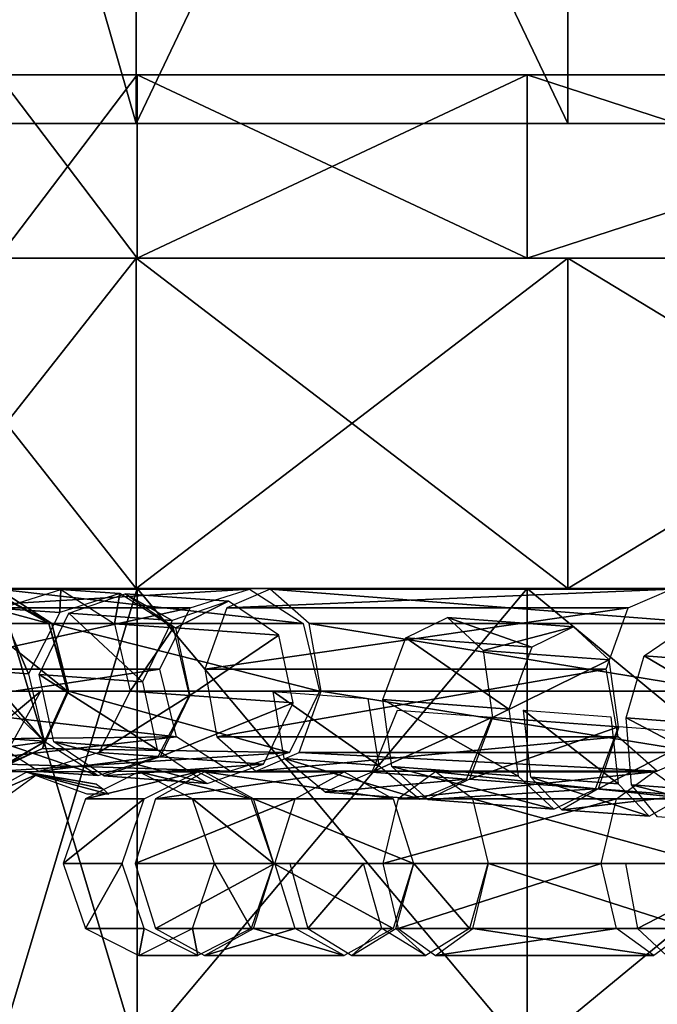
# Model space of a CAD drawing. Header units: millimetres. Extents: x -28.2 to 28.2, y -16.2 to 42.5.
# Tile 6 of 12: x -11.3 to -6.1, y 16.4 to 24.4. Entities that reach past the tile are written whole.
import ezdxf

# ---------------------------------------------------------------- set-up
doc = ezdxf.new("R2010")
doc.units = ezdxf.units.MM
doc.header["$LTSCALE"] = 65.185185
for name, color, linetype in [('10', 7, 'CONTINUOUS'), ('131', 7, 'CONTINUOUS'), ('132', 7, 'CONTINUOUS'), ('133', 7, 'CONTINUOUS'), ('134', 7, 'CONTINUOUS'), ('135', 7, 'CONTINUOUS'), ('136', 7, 'CONTINUOUS'), ('137', 7, 'CONTINUOUS'), ('138', 7, 'CONTINUOUS'), ('139', 7, 'CONTINUOUS'), ('14', 7, 'CONTINUOUS'), ('140', 7, 'CONTINUOUS'), ('141', 7, 'CONTINUOUS'), ('142', 7, 'CONTINUOUS'), ('143', 7, 'CONTINUOUS'), ('144', 7, 'CONTINUOUS'), ('145', 7, 'CONTINUOUS'), ('146', 7, 'CONTINUOUS'), ('147', 7, 'CONTINUOUS'), ('148', 7, 'CONTINUOUS'), ('178', 7, 'CONTINUOUS'), ('3', 7, 'CONTINUOUS'), ('4', 7, 'CONTINUOUS'), ('5', 7, 'CONTINUOUS'), ('78', 7, 'CONTINUOUS'), ('79', 7, 'CONTINUOUS'), ('8', 7, 'CONTINUOUS'), ('80', 7, 'CONTINUOUS'), ('81', 7, 'CONTINUOUS'), ('82', 7, 'CONTINUOUS'), ('83', 7, 'CONTINUOUS'), ('84', 7, 'CONTINUOUS'), ('85', 7, 'CONTINUOUS'), ('9', 7, 'CONTINUOUS')]:
    doc.layers.add(name, color=color, linetype=linetype)

msp = doc.modelspace()

# ---------------------------------------------------------------- linework, layer by layer
at = {"layer": '10', "color": 7, "linetype": 'Continuous'}
for points in [[(-10.3683, 23.6, 7.8421), (-12.5, 31, 3.5707), (-12.5, 23.6, 3.5707), (-10.3683, 23.6, 7.8421)], [(-10.3684, 31, 7.842), (-12.5, 31, 3.5707), (-10.3683, 23.6, 7.8421), (-10.3684, 31, 7.842)], [(-6.8387, 23.6, 11.0559), (-10.3684, 31, 7.842), (-10.3683, 23.6, 7.8421), (-6.8387, 23.6, 11.0559)], [(-6.8387, 31, 11.0559), (-10.3684, 31, 7.842), (-6.8387, 23.6, 11.0559), (-6.8387, 31, 11.0559)], [(-2.3869, 23.6, 12.779), (-6.8387, 31, 11.0559), (-6.8387, 23.6, 11.0559), (-2.3869, 23.6, 12.779)], [(-2.3868, 31, 12.779), (-6.8387, 31, 11.0559), (-2.3869, 23.6, 12.779), (-2.3868, 31, 12.779)]]:
    msp.add_3dface(points, dxfattribs=at)
at = {"layer": '131', "linetype": 'Continuous'}
for points in [[(-6.2122, 19.2498, -11.1246), (-5.9572, 19.4228, -10.6403), (-5.0538, 19.1614, -11.7027), (-6.2122, 19.2498, -11.1246)], [(-6.3612, 18.7414, -11.3455), (-6.2122, 19.2498, -11.1246), (-5.2029, 18.653, -11.9237), (-6.3612, 18.7414, -11.3455)], [(-5.2029, 18.653, -11.9237), (-6.2122, 19.2498, -11.1246), (-5.0538, 19.1614, -11.7027), (-5.2029, 18.653, -11.9237)]]:
    msp.add_3dface(points, dxfattribs=at)
at = {"layer": '132', "linetype": 'Continuous'}
for points in [[(-6.3171, 18.1955, -11.1737), (-6.3612, 18.7414, -11.3455), (-5.1588, 18.1071, -11.7518), (-6.3171, 18.1955, -11.1737)], [(-6.3612, 18.7414, -11.3455), (-5.2029, 18.653, -11.9237), (-5.1588, 18.1071, -11.7518), (-6.3612, 18.7414, -11.3455)], [(-4.9473, 17.8434, -11.2878), (-6.3171, 18.1955, -11.1737), (-5.1588, 18.1071, -11.7518), (-4.9473, 17.8434, -11.2878)], [(-6.1057, 17.9318, -10.7097), (-6.3171, 18.1955, -11.1737), (-4.9473, 17.8434, -11.2878), (-6.1057, 17.9318, -10.7097)]]:
    msp.add_3dface(points, dxfattribs=at)
at = {"layer": '133', "linetype": 'Continuous'}
for points in [[(-7.1416, 18.2579, -10.6677), (-7.2015, 18.805, -10.8307), (-6.4273, 18.2038, -11.1121), (-7.1416, 18.2579, -10.6677)], [(-7.2015, 18.805, -10.8307), (-6.4873, 18.7509, -11.2751), (-6.4273, 18.2038, -11.1121), (-7.2015, 18.805, -10.8307)], [(-6.42, 18.6677, -9.5578), (-6.589, 18.1608, -9.7676), (-5.7058, 18.6136, -10.0021), (-6.42, 18.6677, -9.5578)], [(-5.7058, 18.6136, -10.0021), (-6.589, 18.1608, -9.7676), (-5.8747, 18.1067, -10.212), (-5.7058, 18.6136, -10.0021)], [(-6.1736, 17.937, -10.6717), (-7.1416, 18.2579, -10.6677), (-6.4273, 18.2038, -11.1121), (-6.1736, 17.937, -10.6717)], [(-6.8878, 17.991, -10.2274), (-7.1416, 18.2579, -10.6677), (-6.1736, 17.937, -10.6717), (-6.8878, 17.991, -10.2274)], [(-6.589, 18.1608, -9.7676), (-6.8878, 17.991, -10.2274), (-5.8747, 18.1067, -10.212), (-6.589, 18.1608, -9.7676)], [(-5.8747, 18.1067, -10.212), (-6.8878, 17.991, -10.2274), (-6.1736, 17.937, -10.6717), (-5.8747, 18.1067, -10.212)]]:
    msp.add_3dface(points, dxfattribs=at)
at = {"layer": '134', "linetype": 'Continuous'}
for points in [[(-8.164, 19.3969, -9.7679), (-7.8237, 19.5635, -9.3367), (-7.1328, 19.3195, -10.5518), (-8.164, 19.3969, -9.7679)], [(-7.1328, 19.3195, -10.5518), (-7.8237, 19.5635, -9.3367), (-6.7925, 19.4861, -10.1206), (-7.1328, 19.3195, -10.5518)], [(-7.8237, 19.5635, -9.3367), (-7.53, 19.2936, -8.9238), (-6.7925, 19.4861, -10.1206), (-7.8237, 19.5635, -9.3367)], [(-6.7925, 19.4861, -10.1206), (-7.53, 19.2936, -8.9238), (-6.4989, 19.2162, -9.7078), (-6.7925, 19.4861, -10.1206)], [(-8.3517, 18.8914, -9.9648), (-8.164, 19.3969, -9.7679), (-7.3205, 18.814, -10.7488), (-8.3517, 18.8914, -9.9648)], [(-7.3205, 18.814, -10.7488), (-8.164, 19.3969, -9.7679), (-7.1328, 19.3195, -10.5518), (-7.3205, 18.814, -10.7488)], [(-7.53, 19.2936, -8.9238), (-7.4551, 18.7453, -8.7711), (-6.4989, 19.2162, -9.7078), (-7.53, 19.2936, -8.9238)], [(-7.4551, 18.7453, -8.7711), (-6.4239, 18.668, -9.5551), (-6.4989, 19.2162, -9.7078), (-7.4551, 18.7453, -8.7711)]]:
    msp.add_3dface(points, dxfattribs=at)
at = {"layer": '135', "linetype": 'Continuous'}
for points in [[(-8.2767, 18.3431, -9.8121), (-8.3517, 18.8914, -9.9648), (-7.2455, 18.2657, -10.5961), (-8.2767, 18.3431, -9.8121)], [(-8.3517, 18.8914, -9.9648), (-7.3205, 18.814, -10.7488), (-7.2455, 18.2657, -10.5961), (-8.3517, 18.8914, -9.9648)], [(-6.4239, 18.668, -9.5551), (-7.4551, 18.7453, -8.7711), (-7.6428, 18.2399, -8.9681), (-6.4239, 18.668, -9.5551)], [(-6.4239, 18.668, -9.5551), (-7.6428, 18.2399, -8.9681), (-6.6116, 18.1625, -9.752), (-6.4239, 18.668, -9.5551)], [(-6.9519, 17.9959, -10.1832), (-8.2767, 18.3431, -9.8121), (-7.2455, 18.2657, -10.5961), (-6.9519, 17.9959, -10.1832)], [(-7.9831, 18.0733, -9.3993), (-8.2767, 18.3431, -9.8121), (-6.9519, 17.9959, -10.1832), (-7.9831, 18.0733, -9.3993)], [(-7.6428, 18.2399, -8.9681), (-7.9831, 18.0733, -9.3993), (-6.6116, 18.1625, -9.752), (-7.6428, 18.2399, -8.9681)], [(-6.6116, 18.1625, -9.752), (-7.9831, 18.0733, -9.3993), (-6.9519, 17.9959, -10.1832), (-6.6116, 18.1625, -9.752)]]:
    msp.add_3dface(points, dxfattribs=at)
at = {"layer": '136', "linetype": 'Continuous'}
for points in [[(-9.1587, 18.4086, -8.9956), (-9.2489, 18.958, -9.1354), (-8.3829, 18.3511, -9.7225), (-9.1587, 18.4086, -8.9956)], [(-9.2489, 18.958, -9.1354), (-8.4731, 18.9004, -9.8623), (-8.3829, 18.3511, -9.7225), (-9.2489, 18.958, -9.1354)], [(-8.2349, 18.8032, -8.0409), (-8.4417, 18.2992, -8.2217), (-7.4591, 18.7456, -8.7678), (-8.2349, 18.8032, -8.0409)], [(-7.4591, 18.7456, -8.7678), (-8.4417, 18.2992, -8.2217), (-7.6659, 18.2416, -8.9486), (-7.4591, 18.7456, -8.7678)], [(-8.0485, 18.0782, -9.344), (-9.1587, 18.4086, -8.9956), (-8.3829, 18.3511, -9.7225), (-8.0485, 18.0782, -9.344)], [(-8.8244, 18.1357, -8.6171), (-9.1587, 18.4086, -8.9956), (-8.0485, 18.0782, -9.344), (-8.8244, 18.1357, -8.6171)], [(-8.4417, 18.2992, -8.2217), (-8.8244, 18.1357, -8.6171), (-7.6659, 18.2416, -8.9486), (-8.4417, 18.2992, -8.2217)], [(-7.6659, 18.2416, -8.9486), (-8.8244, 18.1357, -8.6171), (-8.0485, 18.0782, -9.344), (-7.6659, 18.2416, -8.9486)]]:
    msp.add_3dface(points, dxfattribs=at)
at = {"layer": '137', "linetype": 'Continuous'}
for points in [[(-10.9193, 19.5981, -6.5106), (-10.4583, 19.7558, -6.207), (-10.074, 19.5376, -7.7625), (-10.9193, 19.5981, -6.5106)], [(-10.074, 19.5376, -7.7625), (-10.4583, 19.7558, -6.207), (-9.6131, 19.6953, -7.4589), (-10.074, 19.5376, -7.7625)], [(-10.4583, 19.7558, -6.207), (-10.0486, 19.4774, -5.917), (-9.6131, 19.6953, -7.4589), (-10.4583, 19.7558, -6.207)], [(-9.6131, 19.6953, -7.4589), (-10.0486, 19.4774, -5.917), (-9.2034, 19.4169, -7.1688), (-9.6131, 19.6953, -7.4589)], [(-11.1614, 19.0966, -6.6499), (-10.9193, 19.5981, -6.5106), (-10.3162, 19.0361, -7.9018), (-11.1614, 19.0966, -6.6499)], [(-10.3162, 19.0361, -7.9018), (-10.9193, 19.5981, -6.5106), (-10.074, 19.5376, -7.7625), (-10.3162, 19.0361, -7.9018)], [(-10.0486, 19.4774, -5.917), (-9.9302, 18.9259, -5.8103), (-9.2034, 19.4169, -7.1688), (-10.0486, 19.4774, -5.917)], [(-9.9302, 18.9259, -5.8103), (-9.0849, 18.8654, -7.0622), (-9.2034, 19.4169, -7.1688), (-9.9302, 18.9259, -5.8103)]]:
    msp.add_3dface(points, dxfattribs=at)
at = {"layer": '138', "linetype": 'Continuous'}
for points in [[(-11.043, 18.5451, -6.5433), (-11.1614, 19.0966, -6.6499), (-10.1977, 18.4846, -7.7951), (-11.043, 18.5451, -6.5433)], [(-11.1614, 19.0966, -6.6499), (-10.3162, 19.0361, -7.9018), (-10.1977, 18.4846, -7.7951), (-11.1614, 19.0966, -6.6499)], [(-9.0849, 18.8654, -7.0622), (-9.9302, 18.9259, -5.8103), (-10.1723, 18.4245, -5.9496), (-9.0849, 18.8654, -7.0622)], [(-9.0849, 18.8654, -7.0622), (-10.1723, 18.4245, -5.9496), (-9.3271, 18.3639, -7.2015), (-9.0849, 18.8654, -7.0622)], [(-9.788, 18.2062, -7.5051), (-11.043, 18.5451, -6.5433), (-10.1977, 18.4846, -7.7951), (-9.788, 18.2062, -7.5051)], [(-10.6333, 18.2667, -6.2532), (-11.043, 18.5451, -6.5433), (-9.788, 18.2062, -7.5051), (-10.6333, 18.2667, -6.2532)], [(-10.1723, 18.4245, -5.9496), (-10.6333, 18.2667, -6.2532), (-9.3271, 18.3639, -7.2015), (-10.1723, 18.4245, -5.9496)], [(-9.3271, 18.3639, -7.2015), (-10.6333, 18.2667, -6.2532), (-9.788, 18.2062, -7.5051), (-9.3271, 18.3639, -7.2015)]]:
    msp.add_3dface(points, dxfattribs=at)
at = {"layer": '139', "linetype": 'Continuous'}
for points in [[(-11.4782, 19.637, -5.4598), (-10.9862, 19.7925, -5.2081), (-10.9942, 19.6034, -6.3851), (-11.4782, 19.637, -5.4598)], [(-10.9942, 19.6034, -6.3851), (-10.9862, 19.7925, -5.2081), (-10.5022, 19.7589, -6.1334), (-10.9942, 19.6034, -6.3851)], [(-10.9862, 19.7925, -5.2081), (-10.5467, 19.512, -4.968), (-10.5022, 19.7589, -6.1334), (-10.9862, 19.7925, -5.2081)], [(-10.5022, 19.7589, -6.1334), (-10.5467, 19.512, -4.968), (-10.0627, 19.4784, -5.8933), (-10.5022, 19.7589, -6.1334)], [(-11.7343, 19.1365, -5.5756), (-11.4782, 19.637, -5.4598), (-11.2503, 19.1029, -6.5009), (-11.7343, 19.1365, -5.5756)], [(-11.2503, 19.1029, -6.5009), (-11.4782, 19.637, -5.4598), (-10.9942, 19.6034, -6.3851), (-11.2503, 19.1029, -6.5009)], [(-10.5467, 19.512, -4.968), (-10.4171, 18.9598, -4.8801), (-10.0627, 19.4784, -5.8933), (-10.5467, 19.512, -4.968)], [(-10.4171, 18.9598, -4.8801), (-9.9331, 18.9261, -5.8054), (-10.0627, 19.4784, -5.8933), (-10.4171, 18.9598, -4.8801)]]:
    msp.add_3dface(points, dxfattribs=at)
at = {"layer": '14', "color": 7, "linetype": 'Continuous'}
for points in [[(-12.5, 23.6, -3.5707), (-12.5, 31, -3.5707), (-10.3684, 31, -7.842), (-12.5, 23.6, -3.5707)], [(-10.3683, 23.6, -7.8421), (-12.5, 23.6, -3.5707), (-10.3684, 31, -7.842), (-10.3683, 23.6, -7.8421)], [(-6.8387, 31, -11.0559), (-10.3683, 23.6, -7.8421), (-10.3684, 31, -7.842), (-6.8387, 31, -11.0559)], [(-6.8387, 23.6, -11.0559), (-10.3683, 23.6, -7.8421), (-6.8387, 31, -11.0559), (-6.8387, 23.6, -11.0559)], [(-2.3869, 23.6, -12.779), (-6.8387, 23.6, -11.0559), (-6.8387, 31, -11.0559), (-2.3869, 23.6, -12.779)], [(-2.3868, 31, -12.779), (-2.3869, 23.6, -12.779), (-6.8387, 31, -11.0559), (-2.3868, 31, -12.779)]]:
    msp.add_3dface(points, dxfattribs=at)
at = {"layer": '140', "linetype": 'Continuous'}
for points in [[(-11.6047, 18.5843, -5.4877), (-11.7343, 19.1365, -5.5756), (-11.1207, 18.5506, -6.413), (-11.6047, 18.5843, -5.4877)], [(-11.7343, 19.1365, -5.5756), (-11.2503, 19.1029, -6.5009), (-11.1207, 18.5506, -6.413), (-11.7343, 19.1365, -5.5756)], [(-9.9331, 18.9261, -5.8054), (-10.4171, 18.9598, -4.8801), (-10.6733, 18.4593, -4.9959), (-9.9331, 18.9261, -5.8054)], [(-9.9331, 18.9261, -5.8054), (-10.6733, 18.4593, -4.9959), (-10.1893, 18.4257, -5.9212), (-9.9331, 18.9261, -5.8054)], [(-10.6812, 18.2701, -6.1729), (-11.6047, 18.5843, -5.4877), (-11.1207, 18.5506, -6.413), (-10.6812, 18.2701, -6.1729)], [(-11.1652, 18.3038, -5.2476), (-11.6047, 18.5843, -5.4877), (-10.6812, 18.2701, -6.1729), (-11.1652, 18.3038, -5.2476)], [(-10.6733, 18.4593, -4.9959), (-11.1652, 18.3038, -5.2476), (-10.1893, 18.4257, -5.9212), (-10.6733, 18.4593, -4.9959)], [(-10.1893, 18.4257, -5.9212), (-11.1652, 18.3038, -5.2476), (-10.6812, 18.2701, -6.1729), (-10.1893, 18.4257, -5.9212)]]:
    msp.add_3dface(points, dxfattribs=at)
at = {"layer": '141', "linetype": 'Continuous'}
for points in [[(-11.1493, 18.9599, -2.8252), (-11.7526, 18.4598, -0.7865), (-11.4277, 18.4598, -2.8686), (-11.1493, 18.9599, -2.8252)], [(-11.4741, 18.9599, -0.743), (-11.7526, 18.4598, -0.7865), (-11.1493, 18.9599, -2.8252), (-11.4741, 18.9599, -0.743)]]:
    msp.add_3dface(points, dxfattribs=at)
at = {"layer": '142', "linetype": 'Continuous'}
for points in [[(-11.579, 19.7946, 3.6272), (-11.0829, 19.5128, 3.564), (-12.1236, 19.7946, -0.6447), (-11.579, 19.7946, 3.6272)], [(-12.1236, 19.7946, -0.6447), (-11.0829, 19.5128, 3.564), (-11.6275, 19.5128, -0.708), (-12.1236, 19.7946, -0.6447)], [(-11.0829, 19.5128, 3.564), (-10.9298, 18.9599, 3.5445), (-11.6275, 19.5128, -0.708), (-11.0829, 19.5128, 3.564)], [(-10.9298, 18.9599, 3.5445), (-11.4743, 18.9599, -0.7275), (-11.6275, 19.5128, -0.708), (-10.9298, 18.9599, 3.5445)]]:
    msp.add_3dface(points, dxfattribs=at)
at = {"layer": '143', "linetype": 'Continuous'}
for points in [[(-11.4743, 18.9599, -0.7275), (-11.1183, 18.5451, 3.5685), (-11.7539, 18.4598, -0.6918), (-11.4743, 18.9599, -0.7275)], [(-11.4743, 18.9599, -0.7275), (-10.9298, 18.9599, 3.5445), (-11.1183, 18.5451, 3.5685), (-11.4743, 18.9599, -0.7275)], [(-11.1183, 18.5451, 3.5685), (-11.5105, 18.3207, 3.4916), (-11.7539, 18.4598, -0.6918), (-11.1183, 18.5451, 3.5685)], [(-11.5103, 18.3171, 3.6185), (-11.5105, 18.3207, 3.4916), (-11.1183, 18.5451, 3.5685), (-11.5103, 18.3171, 3.6185)]]:
    msp.add_3dface(points, dxfattribs=at)
at = {"layer": '144', "linetype": 'Continuous'}
for points in [[(-11.0587, 19.5128, 3.6385), (-11.579, 19.7946, 3.6272), (-11.4971, 19.7946, 3.8792), (-11.0587, 19.5128, 3.6385)], [(-11.0829, 19.5128, 3.564), (-11.579, 19.7946, 3.6272), (-11.0587, 19.5128, 3.6385), (-11.0829, 19.5128, 3.564)], [(-10.9298, 18.9599, 3.5445), (-11.0829, 19.5128, 3.564), (-10.9234, 18.9599, 3.5642), (-10.9298, 18.9599, 3.5445)], [(-10.9234, 18.9599, 3.5642), (-11.0829, 19.5128, 3.564), (-11.0587, 19.5128, 3.6385), (-10.9234, 18.9599, 3.5642)], [(-11.1183, 18.5451, 3.5685), (-10.9298, 18.9599, 3.5445), (-11.1365, 18.4923, 3.6812), (-11.1183, 18.5451, 3.5685)], [(-11.1365, 18.4923, 3.6812), (-10.9298, 18.9599, 3.5445), (-10.9234, 18.9599, 3.5642), (-11.1365, 18.4923, 3.6812)], [(-11.5103, 18.3171, 3.6185), (-11.1183, 18.5451, 3.5685), (-11.1365, 18.4923, 3.6812), (-11.5103, 18.3171, 3.6185)], [(-11.5666, 18.3001, 3.9174), (-11.5403, 18.3036, 3.83), (-11.1365, 18.4923, 3.6812), (-11.5666, 18.3001, 3.9174)], [(-11.5403, 18.3036, 3.83), (-11.5103, 18.3171, 3.6185), (-11.1365, 18.4923, 3.6812), (-11.5403, 18.3036, 3.83)]]:
    msp.add_3dface(points, dxfattribs=at)
at = {"layer": '145', "linetype": 'Continuous'}
for points in [[(-11.4971, 19.7946, 3.8792), (-11.9817, 19.6402, 4.1453), (-9.4426, 19.7946, 7.6201), (-11.4971, 19.7946, 3.8792)], [(-9.4426, 19.7946, 7.6201), (-11.9817, 19.6402, 4.1453), (-9.9273, 19.6402, 7.8863), (-9.4426, 19.7946, 7.6201)], [(-11.0587, 19.5128, 3.6385), (-11.4971, 19.7946, 3.8792), (-9.0043, 19.5128, 7.3794), (-11.0587, 19.5128, 3.6385)], [(-9.0043, 19.5128, 7.3794), (-11.4971, 19.7946, 3.8792), (-9.4426, 19.7946, 7.6201), (-9.0043, 19.5128, 7.3794)], [(-11.9817, 19.6402, 4.1453), (-12.2287, 19.1401, 4.281), (-9.9273, 19.6402, 7.8863), (-11.9817, 19.6402, 4.1453)], [(-9.9273, 19.6402, 7.8863), (-12.2287, 19.1401, 4.281), (-10.1743, 19.1401, 8.0219), (-9.9273, 19.6402, 7.8863)], [(-10.9234, 18.9599, 3.5642), (-11.0587, 19.5128, 3.6385), (-8.869, 18.9599, 7.3051), (-10.9234, 18.9599, 3.5642)], [(-8.869, 18.9599, 7.3051), (-11.0587, 19.5128, 3.6385), (-9.0043, 19.5128, 7.3794), (-8.869, 18.9599, 7.3051)]]:
    msp.add_3dface(points, dxfattribs=at)
at = {"layer": '146', "linetype": 'Continuous'}
for points in [[(-12.2287, 19.1401, 4.281), (-12.2056, 18.834, 4.2683), (-10.1743, 19.1401, 8.0219), (-12.2287, 19.1401, 4.281)], [(-10.1743, 19.1401, 8.0219), (-12.2056, 18.834, 4.2683), (-10.039, 18.5872, 7.9476), (-10.1743, 19.1401, 8.0219)], [(-11.1365, 18.4923, 3.6812), (-10.9234, 18.9599, 3.5642), (-9.116, 18.4598, 7.4408), (-11.1365, 18.4923, 3.6812)], [(-10.9234, 18.9599, 3.5642), (-8.869, 18.9599, 7.3051), (-9.116, 18.4598, 7.4408), (-10.9234, 18.9599, 3.5642)], [(-12.2056, 18.834, 4.2683), (-12.0769, 18.5642, 4.1976), (-10.039, 18.5872, 7.9476), (-12.2056, 18.834, 4.2683)], [(-12.0769, 18.5642, 4.1976), (-11.8641, 18.3758, 4.0808), (-10.039, 18.5872, 7.9476), (-12.0769, 18.5642, 4.1976)], [(-10.039, 18.5872, 7.9476), (-11.8641, 18.3758, 4.0808), (-9.6006, 18.3054, 7.7069), (-10.039, 18.5872, 7.9476)], [(-11.5666, 18.3001, 3.9174), (-11.1365, 18.4923, 3.6812), (-9.116, 18.4598, 7.4408), (-11.5666, 18.3001, 3.9174)], [(-9.6006, 18.3054, 7.7069), (-11.5666, 18.3001, 3.9174), (-9.116, 18.4598, 7.4408), (-9.6006, 18.3054, 7.7069)], [(-11.8641, 18.3758, 4.0808), (-11.603, 18.3006, 3.9374), (-9.6006, 18.3054, 7.7069), (-11.8641, 18.3758, 4.0808)], [(-9.6006, 18.3054, 7.7069), (-11.603, 18.3006, 3.9374), (-11.5807, 18.3001, 3.9379), (-9.6006, 18.3054, 7.7069)], [(-11.5666, 18.3001, 3.9174), (-9.6006, 18.3054, 7.7069), (-11.5807, 18.3001, 3.9379), (-11.5666, 18.3001, 3.9174)]]:
    msp.add_3dface(points, dxfattribs=at)
at = {"layer": '147', "linetype": 'Continuous'}
for points in [[(-9.6273, 19.6402, 8.2498), (-5.991, 19.7946, 10.5517), (-9.274, 19.7946, 7.8245), (-9.6273, 19.6402, 8.2498)], [(-6.3443, 19.6402, 10.977), (-5.991, 19.7946, 10.5517), (-9.6273, 19.6402, 8.2498), (-6.3443, 19.6402, 10.977)], [(-9.274, 19.7946, 7.8245), (-5.6715, 19.5128, 10.167), (-8.9545, 19.5128, 7.4398), (-9.274, 19.7946, 7.8245)], [(-5.991, 19.7946, 10.5517), (-5.6715, 19.5128, 10.167), (-9.274, 19.7946, 7.8245), (-5.991, 19.7946, 10.5517)], [(-9.8074, 19.1401, 8.4665), (-6.3443, 19.6402, 10.977), (-9.6273, 19.6402, 8.2498), (-9.8074, 19.1401, 8.4665)], [(-6.5244, 19.1401, 11.1937), (-6.3443, 19.6402, 10.977), (-9.8074, 19.1401, 8.4665), (-6.5244, 19.1401, 11.1937)], [(-5.6715, 19.5128, 10.167), (-5.5728, 18.9599, 10.0482), (-8.9545, 19.5128, 7.4398), (-5.6715, 19.5128, 10.167)], [(-5.5728, 18.9599, 10.0482), (-8.8558, 18.9599, 7.3211), (-8.9545, 19.5128, 7.4398), (-5.5728, 18.9599, 10.0482)]]:
    msp.add_3dface(points, dxfattribs=at)
at = {"layer": '148', "linetype": 'Continuous'}
for points in [[(-6.5244, 19.1401, 11.1937), (-9.8074, 19.1401, 8.4665), (-9.7087, 18.5872, 8.3478), (-6.5244, 19.1401, 11.1937)], [(-6.4257, 18.5872, 11.075), (-6.5244, 19.1401, 11.1937), (-9.7087, 18.5872, 8.3478), (-6.4257, 18.5872, 11.075)], [(-8.8558, 18.9599, 7.3211), (-5.7529, 18.4598, 10.265), (-9.0359, 18.4598, 7.5378), (-8.8558, 18.9599, 7.3211)], [(-8.8558, 18.9599, 7.3211), (-5.5728, 18.9599, 10.0482), (-5.7529, 18.4598, 10.265), (-8.8558, 18.9599, 7.3211)], [(-9.3892, 18.3054, 7.9631), (-6.4257, 18.5872, 11.075), (-9.7087, 18.5872, 8.3478), (-9.3892, 18.3054, 7.9631)], [(-6.1062, 18.3054, 10.6903), (-6.4257, 18.5872, 11.075), (-9.3892, 18.3054, 7.9631), (-6.1062, 18.3054, 10.6903)], [(-9.0359, 18.4598, 7.5378), (-6.1062, 18.3054, 10.6903), (-9.3892, 18.3054, 7.9631), (-9.0359, 18.4598, 7.5378)], [(-5.7529, 18.4598, 10.265), (-6.1062, 18.3054, 10.6903), (-9.0359, 18.4598, 7.5378), (-5.7529, 18.4598, 10.265)]]:
    msp.add_3dface(points, dxfattribs=at)
at = {"layer": '178', "linetype": 'Continuous'}
for points in [[(-11.7317, 18.0395, 5.1639), (-11.1804, 18.2827, 5.3854), (-11.2661, 18.2979, 4.9495), (-11.7317, 18.0395, 5.1639)], [(-11.5905, 17.9841, 5.5742), (-11.1804, 18.2827, 5.3854), (-11.7317, 18.0395, 5.1639), (-11.5905, 17.9841, 5.5742)], [(-11.1804, 18.2827, 5.3854), (-10.6945, 18.1996, 5.1617), (-11.2661, 18.2979, 4.9495), (-11.1804, 18.2827, 5.3854)], [(-10.6945, 18.1996, 5.1617), (-10.6416, 18.1616, 5.1349), (-11.2661, 18.2979, 4.9495), (-10.6945, 18.1996, 5.1617)], [(-11.2661, 18.2979, 4.9495), (-10.5921, 18.1182, 5.1098), (-10.7709, 18.1182, 4.7215), (-11.2661, 18.2979, 4.9495)], [(-10.6416, 18.1616, 5.1349), (-10.5921, 18.1182, 5.1098), (-11.2661, 18.2979, 4.9495), (-10.6416, 18.1616, 5.1349)]]:
    msp.add_3dface(points, dxfattribs=at)
at = {"layer": '3', "color": 7, "linetype": 'Continuous'}
for points in [[(-12.5, 19.8, -3.5707), (-10.3684, 22.5, -7.842), (-10.3684, 19.8, -7.842), (-12.5, 19.8, -3.5707)], [(-12.5, 22.5, -3.5707), (-10.3684, 22.5, -7.842), (-12.5, 19.8, -3.5707), (-12.5, 22.5, -3.5707)], [(-12.5, 19.8, 3.5707), (-10.3684, 19.8, 7.842), (-12.5, 22.5, 3.5707), (-12.5, 19.8, 3.5707)], [(-12.5, 22.5, 3.5707), (-10.3684, 19.8, 7.842), (-10.3684, 22.5, 7.842), (-12.5, 22.5, 3.5707)], [(-10.3684, 19.8, 7.842), (-6.8387, 19.8, 11.0559), (-10.3684, 22.5, 7.842), (-10.3684, 19.8, 7.842)], [(-10.3684, 22.5, 7.842), (-6.8387, 19.8, 11.0559), (-6.8387, 22.5, 11.0559), (-10.3684, 22.5, 7.842)], [(-10.3684, 19.8, -7.842), (-6.8387, 22.5, -11.0559), (-6.8387, 19.8, -11.0559), (-10.3684, 19.8, -7.842)], [(-10.3684, 22.5, -7.842), (-6.8387, 22.5, -11.0559), (-10.3684, 19.8, -7.842), (-10.3684, 22.5, -7.842)], [(-6.8387, 19.8, 11.0559), (-2.3868, 19.8, 12.779), (-6.8387, 22.5, 11.0559), (-6.8387, 19.8, 11.0559)], [(-6.8387, 22.5, 11.0559), (-2.3868, 19.8, 12.779), (-2.3868, 22.5, 12.779), (-6.8387, 22.5, 11.0559)], [(-6.8387, 19.8, -11.0559), (-2.3868, 22.5, -12.779), (-2.3868, 19.8, -12.779), (-6.8387, 19.8, -11.0559)], [(-6.8387, 22.5, -11.0559), (-2.3868, 22.5, -12.779), (-6.8387, 19.8, -11.0559), (-6.8387, 22.5, -11.0559)]]:
    msp.add_3dface(points, dxfattribs=at)
at = {"layer": '4', "color": 7, "linetype": 'Continuous'}
for points in [[(-11.5, 19.8), (-10.3611, 16, 4.9897), (-10.3611, 19.8, 4.9897), (-11.5, 19.8)], [(-11.5, 16), (-10.3611, 16, 4.9897), (-11.5, 19.8), (-11.5, 16)], [(-10.3611, 19.8, 4.9897), (-7.1701, 16, 8.9911), (-7.1701, 19.8, 8.9911), (-10.3611, 19.8, 4.9897)], [(-10.3611, 16, 4.9897), (-7.1701, 16, 8.9911), (-10.3611, 19.8, 4.9897), (-10.3611, 16, 4.9897)], [(-7.1701, 19.8, 8.9911), (-2.559, 16, 11.2117), (-2.559, 19.8, 11.2117), (-7.1701, 19.8, 8.9911)], [(-7.1701, 16, 8.9911), (-2.559, 16, 11.2117), (-7.1701, 19.8, 8.9911), (-7.1701, 16, 8.9911)]]:
    msp.add_3dface(points, dxfattribs=at)
at = {"layer": '5', "color": 7, "linetype": 'Continuous'}
for points in [[(-11.5, 16), (-10.3611, 19.8, -4.9897), (-10.3611, 16, -4.9897), (-11.5, 16)], [(-11.5, 16), (-11.5, 19.8), (-10.3611, 19.8, -4.9897), (-11.5, 16)], [(-10.3611, 16, -4.9897), (-7.1701, 19.8, -8.9911), (-7.1701, 16, -8.9911), (-10.3611, 16, -4.9897)], [(-10.3611, 19.8, -4.9897), (-7.1701, 19.8, -8.9911), (-10.3611, 16, -4.9897), (-10.3611, 19.8, -4.9897)], [(-7.1701, 16, -8.9911), (-2.559, 19.8, -11.2117), (-2.559, 16, -11.2117), (-7.1701, 16, -8.9911)], [(-7.1701, 19.8, -8.9911), (-2.559, 19.8, -11.2117), (-7.1701, 16, -8.9911), (-7.1701, 19.8, -8.9911)]]:
    msp.add_3dface(points, dxfattribs=at)
at = {"layer": '78', "linetype": 'Continuous'}
for points in [[(-10.7848, 18.0803, 6.8553), (-9.8659, 18.3, 7.2586), (-10.3473, 18.3, 6.5556), (-10.7848, 18.0803, 6.8553)], [(-10.3035, 18.0803, 7.5582), (-9.8659, 18.3, 7.2586), (-10.7848, 18.0803, 6.8553), (-10.3035, 18.0803, 7.5582)], [(-10.3473, 18.3, 6.5556), (-9.4283, 18.0803, 6.9589), (-9.9097, 18.0803, 6.256), (-10.3473, 18.3, 6.5556)], [(-9.8659, 18.3, 7.2586), (-9.4283, 18.0803, 6.9589), (-10.3473, 18.3, 6.5556), (-9.8659, 18.3, 7.2586)], [(-10.9661, 17.55, 6.9794), (-10.3035, 18.0803, 7.5582), (-10.7848, 18.0803, 6.8553), (-10.9661, 17.55, 6.9794)], [(-10.4847, 17.55, 7.6823), (-10.3035, 18.0803, 7.5582), (-10.9661, 17.55, 6.9794), (-10.4847, 17.55, 7.6823)], [(-9.4283, 18.0803, 6.9589), (-9.2471, 17.55, 6.8348), (-9.9097, 18.0803, 6.256), (-9.4283, 18.0803, 6.9589)], [(-9.2471, 17.55, 6.8348), (-9.7285, 17.55, 6.1319), (-9.9097, 18.0803, 6.256), (-9.2471, 17.55, 6.8348)]]:
    msp.add_3dface(points, dxfattribs=at)
at = {"layer": '79', "linetype": 'Continuous'}
for points in [[(-10.4847, 17.55, 7.6823), (-10.9661, 17.55, 6.9794), (-10.7848, 17.0197, 6.8553), (-10.4847, 17.55, 7.6823)], [(-10.3035, 17.0197, 7.5582), (-10.4847, 17.55, 7.6823), (-10.7848, 17.0197, 6.8553), (-10.3035, 17.0197, 7.5582)], [(-9.7285, 17.55, 6.1319), (-9.4283, 17.0197, 6.9589), (-9.9097, 17.0197, 6.256), (-9.7285, 17.55, 6.1319)], [(-9.7285, 17.55, 6.1319), (-9.2471, 17.55, 6.8348), (-9.4283, 17.0197, 6.9589), (-9.7285, 17.55, 6.1319)], [(-10.3473, 16.8, 6.5556), (-10.3035, 17.0197, 7.5582), (-10.7848, 17.0197, 6.8553), (-10.3473, 16.8, 6.5556)], [(-9.9097, 17.0197, 6.256), (-9.8659, 16.8, 7.2586), (-10.3473, 16.8, 6.5556), (-9.9097, 17.0197, 6.256)], [(-9.8659, 16.8, 7.2586), (-10.3035, 17.0197, 7.5582), (-10.3473, 16.8, 6.5556), (-9.8659, 16.8, 7.2586)], [(-9.4283, 17.0197, 6.9589), (-9.8659, 16.8, 7.2586), (-9.9097, 17.0197, 6.256), (-9.4283, 17.0197, 6.9589)]]:
    msp.add_3dface(points, dxfattribs=at)
at = {"layer": '8', "color": 7, "linetype": 'Continuous'}
for points in [[(-10.3611, 22.5, -4.9897), (-11.5, 22.5), (-10.3611, 24, -4.9897), (-10.3611, 22.5, -4.9897)], [(-10.3611, 24, -4.9897), (-11.5, 22.5), (-11.5, 24), (-10.3611, 24, -4.9897)], [(-7.1701, 22.5, -8.9911), (-10.3611, 22.5, -4.9897), (-7.1701, 24, -8.9911), (-7.1701, 22.5, -8.9911)], [(-7.1701, 24, -8.9911), (-10.3611, 22.5, -4.9897), (-10.3611, 24, -4.9897), (-7.1701, 24, -8.9911)], [(-2.559, 22.5, -11.2117), (-7.1701, 22.5, -8.9911), (-2.559, 24, -11.2117), (-2.559, 22.5, -11.2117)], [(-2.559, 24, -11.2117), (-7.1701, 22.5, -8.9911), (-7.1701, 24, -8.9911), (-2.559, 24, -11.2117)]]:
    msp.add_3dface(points, dxfattribs=at)
at = {"layer": '80', "linetype": 'Continuous'}
for points in [[(-10.2121, 18.0803, 7.6768), (-8.6677, 18.3, 8.6518), (-9.8109, 18.3, 7.3299), (-10.2121, 18.0803, 7.6768)], [(-9.0688, 18.0803, 8.9987), (-8.6677, 18.3, 8.6518), (-10.2121, 18.0803, 7.6768), (-9.0688, 18.0803, 8.9987)], [(-9.8109, 18.3, 7.3299), (-8.2665, 18.0803, 8.3049), (-9.4098, 18.0803, 6.983), (-9.8109, 18.3, 7.3299)], [(-8.6677, 18.3, 8.6518), (-8.2665, 18.0803, 8.3049), (-9.8109, 18.3, 7.3299), (-8.6677, 18.3, 8.6518)], [(-10.3782, 17.55, 7.8205), (-9.0688, 18.0803, 8.9987), (-10.2121, 18.0803, 7.6768), (-10.3782, 17.55, 7.8205)], [(-9.2349, 17.55, 9.1424), (-9.0688, 18.0803, 8.9987), (-10.3782, 17.55, 7.8205), (-9.2349, 17.55, 9.1424)], [(-8.2665, 18.0803, 8.3049), (-8.1004, 17.55, 8.1612), (-9.4098, 18.0803, 6.983), (-8.2665, 18.0803, 8.3049)], [(-8.1004, 17.55, 8.1612), (-9.2437, 17.55, 6.8393), (-9.4098, 18.0803, 6.983), (-8.1004, 17.55, 8.1612)]]:
    msp.add_3dface(points, dxfattribs=at)
at = {"layer": '81', "linetype": 'Continuous'}
for points in [[(-9.2349, 17.55, 9.1424), (-10.3782, 17.55, 7.8205), (-10.2121, 17.0197, 7.6768), (-9.2349, 17.55, 9.1424)], [(-9.0688, 17.0197, 8.9987), (-9.2349, 17.55, 9.1424), (-10.2121, 17.0197, 7.6768), (-9.0688, 17.0197, 8.9987)], [(-9.2437, 17.55, 6.8393), (-8.2665, 17.0197, 8.3049), (-9.4098, 17.0197, 6.983), (-9.2437, 17.55, 6.8393)], [(-9.2437, 17.55, 6.8393), (-8.1004, 17.55, 8.1612), (-8.2665, 17.0197, 8.3049), (-9.2437, 17.55, 6.8393)], [(-9.8109, 16.8, 7.3299), (-9.0688, 17.0197, 8.9987), (-10.2121, 17.0197, 7.6768), (-9.8109, 16.8, 7.3299)], [(-9.4098, 17.0197, 6.983), (-8.6677, 16.8, 8.6518), (-9.8109, 16.8, 7.3299), (-9.4098, 17.0197, 6.983)], [(-8.6677, 16.8, 8.6518), (-9.0688, 17.0197, 8.9987), (-9.8109, 16.8, 7.3299), (-8.6677, 16.8, 8.6518)], [(-8.2665, 17.0197, 8.3049), (-8.6677, 16.8, 8.6518), (-9.4098, 17.0197, 6.983), (-8.2665, 17.0197, 8.3049)]]:
    msp.add_3dface(points, dxfattribs=at)
at = {"layer": '82', "linetype": 'Continuous'}
for points in [[(-8.5095, 17.55, 9.825), (-9.1135, 17.55, 9.2677), (-8.9646, 17.0197, 9.1063), (-8.5095, 17.55, 9.825)], [(-8.3605, 17.0197, 9.6635), (-8.5095, 17.55, 9.825), (-8.9646, 17.0197, 9.1063), (-8.3605, 17.0197, 9.6635)], [(-8.0965, 17.55, 8.1652), (-7.6413, 17.0197, 8.8839), (-8.2454, 17.0197, 8.3267), (-8.0965, 17.55, 8.1652)], [(-7.4924, 17.55, 8.7225), (-7.6413, 17.0197, 8.8839), (-8.0965, 17.55, 8.1652), (-7.4924, 17.55, 8.7225)], [(-8.605, 16.8, 8.7165), (-8.3605, 17.0197, 9.6635), (-8.9646, 17.0197, 9.1063), (-8.605, 16.8, 8.7165)], [(-8.2454, 17.0197, 8.3267), (-8.0009, 16.8, 9.2737), (-8.605, 16.8, 8.7165), (-8.2454, 17.0197, 8.3267)], [(-8.0009, 16.8, 9.2737), (-8.3605, 17.0197, 9.6635), (-8.605, 16.8, 8.7165), (-8.0009, 16.8, 9.2737)], [(-7.6413, 17.0197, 8.8839), (-8.0009, 16.8, 9.2737), (-8.2454, 17.0197, 8.3267), (-7.6413, 17.0197, 8.8839)]]:
    msp.add_3dface(points, dxfattribs=at)
at = {"layer": '83', "linetype": 'Continuous'}
for points in [[(-8.2246, 18.0803, 9.7733), (-6.1343, 18.3, 10.5971), (-7.9192, 18.3, 9.3397), (-8.2246, 18.0803, 9.7733)], [(-6.4397, 18.0803, 11.0307), (-6.1343, 18.3, 10.5971), (-8.2246, 18.0803, 9.7733), (-6.4397, 18.0803, 11.0307)], [(-7.9192, 18.3, 9.3397), (-5.8288, 18.0803, 10.1636), (-7.6138, 18.0803, 8.9062), (-7.9192, 18.3, 9.3397)], [(-6.1343, 18.3, 10.5971), (-5.8288, 18.0803, 10.1636), (-7.9192, 18.3, 9.3397), (-6.1343, 18.3, 10.5971)], [(-8.3511, 17.55, 9.9529), (-6.4397, 18.0803, 11.0307), (-8.2246, 18.0803, 9.7733), (-8.3511, 17.55, 9.9529)], [(-6.5662, 17.55, 11.2103), (-6.4397, 18.0803, 11.0307), (-8.3511, 17.55, 9.9529), (-6.5662, 17.55, 11.2103)], [(-5.8288, 18.0803, 10.1636), (-5.7023, 17.55, 9.984), (-7.6138, 18.0803, 8.9062), (-5.8288, 18.0803, 10.1636)], [(-5.7023, 17.55, 9.984), (-7.4873, 17.55, 8.7266), (-7.6138, 18.0803, 8.9062), (-5.7023, 17.55, 9.984)]]:
    msp.add_3dface(points, dxfattribs=at)
at = {"layer": '84', "linetype": 'Continuous'}
for points in [[(-6.5662, 17.55, 11.2103), (-8.3511, 17.55, 9.9529), (-8.2246, 17.0197, 9.7733), (-6.5662, 17.55, 11.2103)], [(-6.4397, 17.0197, 11.0307), (-6.5662, 17.55, 11.2103), (-8.2246, 17.0197, 9.7733), (-6.4397, 17.0197, 11.0307)], [(-7.4873, 17.55, 8.7266), (-5.8288, 17.0197, 10.1636), (-7.6138, 17.0197, 8.9062), (-7.4873, 17.55, 8.7266)], [(-7.4873, 17.55, 8.7266), (-5.7023, 17.55, 9.984), (-5.8288, 17.0197, 10.1636), (-7.4873, 17.55, 8.7266)], [(-7.9192, 16.8, 9.3397), (-6.4397, 17.0197, 11.0307), (-8.2246, 17.0197, 9.7733), (-7.9192, 16.8, 9.3397)], [(-7.6138, 17.0197, 8.9062), (-6.1343, 16.8, 10.5971), (-7.9192, 16.8, 9.3397), (-7.6138, 17.0197, 8.9062)], [(-6.1343, 16.8, 10.5971), (-6.4397, 17.0197, 11.0307), (-7.9192, 16.8, 9.3397), (-6.1343, 16.8, 10.5971)], [(-5.8288, 17.0197, 10.1636), (-6.1343, 16.8, 10.5971), (-7.6138, 17.0197, 8.9062), (-5.8288, 17.0197, 10.1636)]]:
    msp.add_3dface(points, dxfattribs=at)
at = {"layer": '85', "linetype": 'Continuous'}
for points in [[(-5.2407, 17.55, 11.8923), (-6.3666, 17.55, 11.3295), (-6.2683, 17.0197, 11.133), (-5.2407, 17.55, 11.8923)], [(-5.1425, 17.0197, 11.6958), (-5.2407, 17.55, 11.8923), (-6.2683, 17.0197, 11.133), (-5.1425, 17.0197, 11.6958)], [(-6.0312, 16.8, 10.6587), (-5.1425, 17.0197, 11.6958), (-6.2683, 17.0197, 11.133), (-6.0312, 16.8, 10.6587)]]:
    msp.add_3dface(points, dxfattribs=at)
at = {"layer": '9', "color": 7, "linetype": 'Continuous'}
for points in [[(-11.5, 24), (-11.5, 22.5), (-10.3611, 22.5, 4.9897), (-11.5, 24)], [(-10.3611, 24, 4.9897), (-11.5, 24), (-10.3611, 22.5, 4.9897), (-10.3611, 24, 4.9897)], [(-7.1701, 24, 8.9911), (-10.3611, 24, 4.9897), (-7.1701, 22.5, 8.9911), (-7.1701, 24, 8.9911)], [(-7.1701, 22.5, 8.9911), (-10.3611, 24, 4.9897), (-10.3611, 22.5, 4.9897), (-7.1701, 22.5, 8.9911)], [(-2.559, 22.5, 11.2117), (-7.1701, 24, 8.9911), (-7.1701, 22.5, 8.9911), (-2.559, 22.5, 11.2117)], [(-2.559, 24, 11.2117), (-7.1701, 24, 8.9911), (-2.559, 22.5, 11.2117), (-2.559, 24, 11.2117)]]:
    msp.add_3dface(points, dxfattribs=at)

doc.saveas('drawing.dxf')
